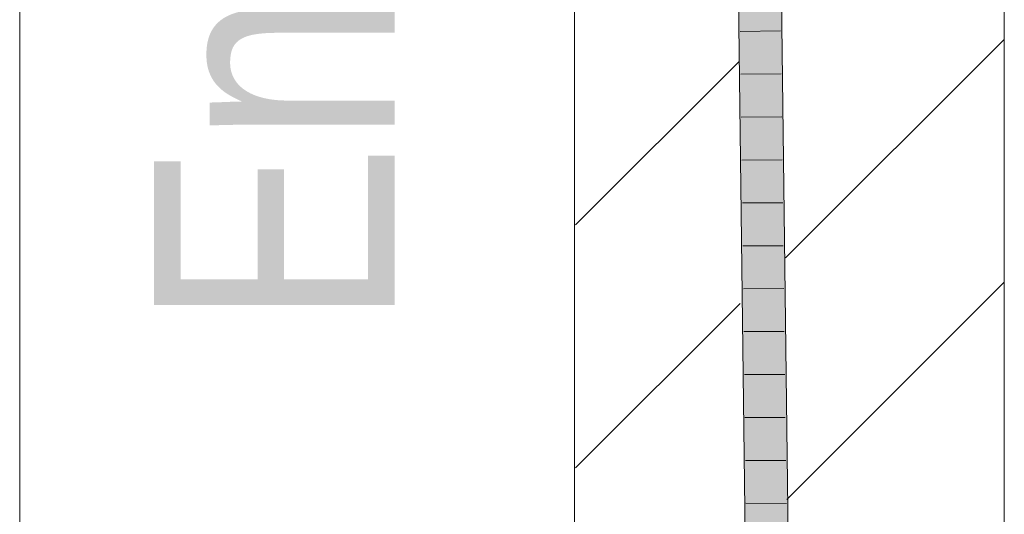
# Model space of a CAD drawing. Extents: x -620 to 3480, y 62 to 1112.
# Tile 221 of 256: x 196.67 to 202.4, y 869.89 to 872.77. Entities that reach past the tile are written whole.
import ezdxf
from ezdxf.lldxf.tags import DXFTag

# ---------------------------------------------------------------- set-up
doc = ezdxf.new("R2010")
doc.units = 0
doc.layers.get('0').update_dxf_attribs({"lineweight": 13})
for name, color, linetype, lineweight, true_color in [('E_Detail_Beschriftung', 7, 'Continuous', 13, 0x009900), ('E_Detail_Wandschraffur', 7, 'Continuous', 5, 0xc0c0c0), ('E_Leerrohr 25-A06GA2TQ8I', 7, 'Continuous', 9, 0xff8000), ('E_Leerrohr 25-Shading', 7, 'Continuous', 9, 0xff8000)]:
    doc.layers.add(name, color=color, linetype=linetype, lineweight=lineweight, true_color=true_color)
doc.layers.add('E_Detail_Linie_Text_Bem', color=7, linetype='Continuous', lineweight=13)
doc.styles.get("Standard").update_dxf_attribs({"font": 'ARIALN.TTF'})
tags = doc.linetypes.add('fein_strichliert', pattern=[4, 1, -2, 1]).pattern_tags.tags
tags[8:9] = [DXFTag(74, 4), DXFTag(75, 0), DXFTag(340, '0'), DXFTag(46, 0.0), DXFTag(50, 0.0), DXFTag(44, 0.0), DXFTag(45, 0.0)]
tags[6:7] = [DXFTag(74, 4), DXFTag(75, 0), DXFTag(340, '0'), DXFTag(46, 0.0), DXFTag(50, 0.0), DXFTag(44, 0.0), DXFTag(45, 0.0)]
tags[4:5] = [DXFTag(74, 4), DXFTag(75, 0), DXFTag(340, '0'), DXFTag(46, 0.0), DXFTag(50, 0.0), DXFTag(44, 0.0), DXFTag(45, 0.0)]
tags = doc.linetypes.add('fein_strichliert-A06GA2TT8I', pattern=[4, 1, -2, 1]).pattern_tags.tags
tags[8:9] = [DXFTag(74, 4), DXFTag(75, 0), DXFTag(340, '0'), DXFTag(46, 0.0), DXFTag(50, 0.0), DXFTag(44, 0.0), DXFTag(45, 0.0)]
tags[6:7] = [DXFTag(74, 4), DXFTag(75, 0), DXFTag(340, '0'), DXFTag(46, 0.0), DXFTag(50, 0.0), DXFTag(44, 0.0), DXFTag(45, 0.0)]
tags[4:5] = [DXFTag(74, 4), DXFTag(75, 0), DXFTag(340, '0'), DXFTag(46, 0.0), DXFTag(50, 0.0), DXFTag(44, 0.0), DXFTag(45, 0.0)]

# ---------------------------------------------------------------- blocks, each defined once
blk = doc.blocks.new('Shading-A06GA2BD8I', base_point=(267.5467, 773.509))
at = {"layer": 'E_Leerrohr 25-Shading', "color": 34, "true_color": 0xb05800}
for points in [[(200.8459, 873.2007), (200.8902, 869.548), (200.8691, 873.2011), (200.8929, 869.5479)], [(200.8691, 873.2011), (200.8929, 869.5479), (200.8825, 873.2014), (200.9094, 869.5478)], [(200.9094, 869.5478), (200.9268, 869.5476), (200.8825, 873.2014)], [(201.1036, 869.546), (201.1402, 869.5456), (201.0592, 873.2045), (201.0958, 873.2051)]]:
    blk.add_solid(points, dxfattribs=at)
at = {"layer": 'E_Leerrohr 25-Shading', "color": 30, "true_color": 0xf57b00}
for points in [[(200.9268, 869.5476), (201.0152, 869.5468), (200.8825, 873.2014), (200.9708, 873.2029)], [(201.0152, 869.5468), (201.1036, 869.546), (200.9708, 873.2029), (201.0592, 873.2045)]]:
    blk.add_solid(points, dxfattribs=at)
blk = doc.blocks.new('Referenz-A06GA2TU8I')
at = {"layer": 'E_Detail_Linie_Text_Bem', "linetype": 'fein_strichliert-A06GA2TT8I', "ltscale": 0.65}
blk.add_line((196.6673, 838.3229), (196.6673, 891.2022), dxfattribs=at)
at = {"layer": 'E_Detail_Linie_Text_Bem', "linetype": 'Continuous', "ltscale": 0.13}
for p, q in [((199.8957, 867.331), (199.8957, 879.131)), ((202.3957, 879.131), (202.3957, 839.131))]:
    blk.add_line(p, q, dxfattribs=at)
at = {"layer": 'E_Detail_Wandschraffur', "linetype": 'fein_strichliert', "ltscale": 0.13}
for p, q in [((201.1233, 871.3814), (202.3957, 872.6537)), ((199.9004, 870.1585), (200.8581, 871.1162))]:
    blk.add_line(p, q, dxfattribs=at)
at = {"layer": 'E_Detail_Wandschraffur', "linetype": 'ByBlock', "ltscale": 0.13}
for p, q in [((199.9009, 871.5731), (200.8506, 872.5229)), ((201.1305, 869.9743), (202.3957, 871.2395))]:
    blk.add_line(p, q, dxfattribs=at)
at = {"layer": 'E_Leerrohr 25-A06GA2TQ8I', "linetype": 'Continuous', "ltscale": 0.13}
for p, q in [((200.8902, 869.548), (200.8459, 873.2007)), ((201.1402, 869.5456), (201.0958, 873.2051)), ((201.0944, 872.7034), (200.8594, 872.7001)), ((201.0974, 872.4532), (200.8625, 872.4503)), ((201.1005, 872.203), (200.8655, 872.2006)), ((201.1035, 871.9528), (200.8685, 871.9508)), ((201.1066, 871.7026), (200.8716, 871.7011)), ((201.1096, 871.4524), (200.8746, 871.4513)), ((201.1126, 871.2022), (200.8776, 871.2015)), ((201.1157, 870.952), (200.8807, 870.9518)), ((201.1187, 870.7018), (200.8837, 870.702)), ((201.1217, 870.4516), (200.8867, 870.4522)), ((201.1248, 870.2014), (200.8898, 870.2025)), ((201.1278, 869.9512), (200.8928, 869.9527))]:
    blk.add_line(p, q, dxfattribs=at)
at = {"layer": 'E_Detail_Beschriftung', "linetype": 'Continuous', "ltscale": 0.13, "insert": (197.4484, 870.9759), "char_height": 1.4, "attachment_point": 1, "rotation": 90}
blk.add_mtext('{\\fArial Narrow;Endtüllen}', dxfattribs=at)

msp = doc.modelspace()

# ---------------------------------------------------------------- block references
at = {"color": 8, "lineweight": 25, "ltscale": 0.25, "true_color": 0x808080}
msp.add_blockref('Referenz-A06GA2TU8I', (0, 0), dxfattribs=at)
msp.add_blockref('Shading-A06GA2BD8I', (267.5467, 773.509))

doc.saveas('drawing.dxf')
